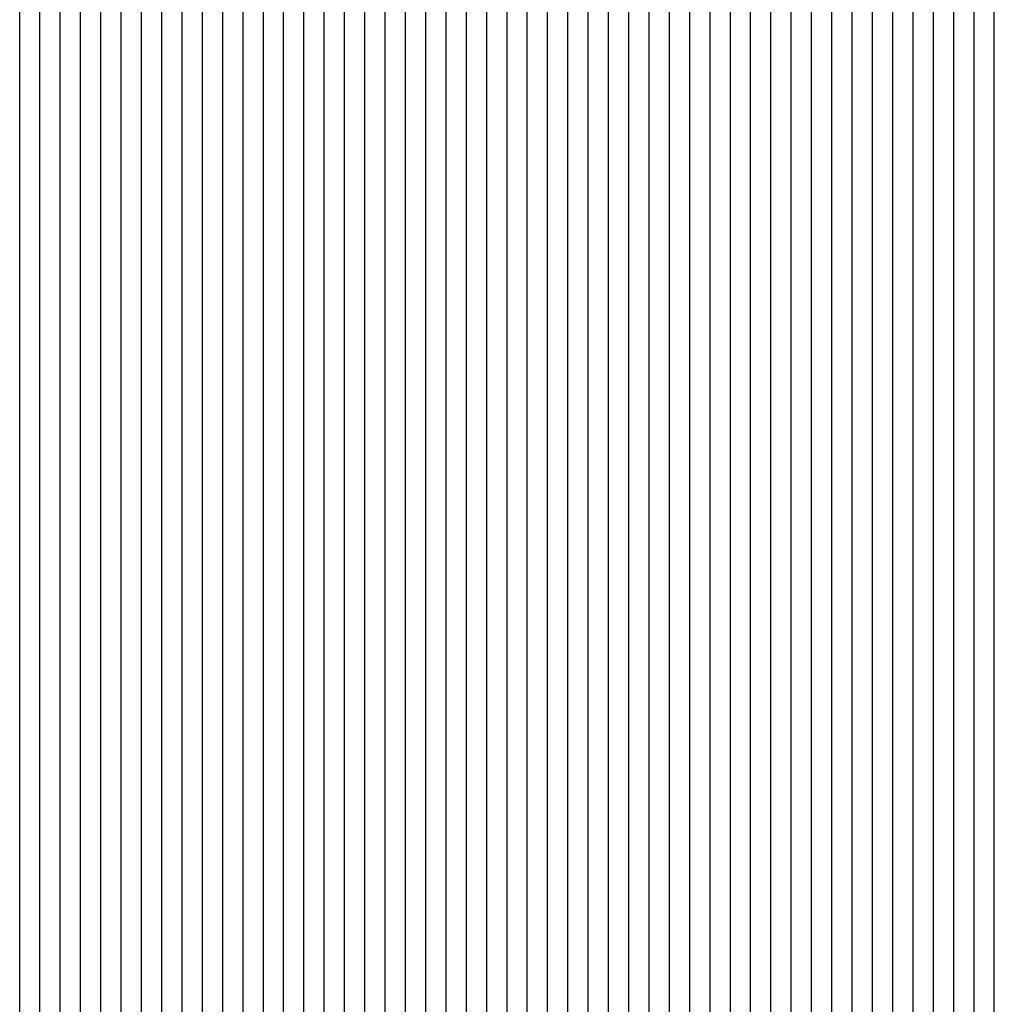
# Model space of a CAD drawing. Extents: x -170 to -146, y -97 to 97.
# Tile 2 of 8: x -170 to -146, y -73 to -48. Entities that reach past the tile are written whole.
import ezdxf

# ---------------------------------------------------------------- set-up
doc = ezdxf.new("R2010")
doc.units = 0
doc.header["$MEASUREMENT"] = 0

msp = doc.modelspace()

# ---------------------------------------------------------------- linework, layer by layer
for points in [[(-170.5, -73, 51.344), (-170.5, -72, 52.24), (-170.5, -71, 53.055), (-170.5, -70, 53.793), (-170.5, -69, 54.375), (-170.5, -68, 54.787), (-170.5, -67, 55.266), (-170.5, -66, 55.601), (-170.5, -65, 55.915), (-170.5, -64, 56.228), (-170.5, -63, 56.483), (-170.5, -62, 56.736), (-170.5, -61, 56.979), (-170.5, -60, 57.185), (-170.5, -59, 57.396), (-170.5, -58, 57.582), (-170.5, -57, 57.745), (-170.5, -56, 57.921), (-170.5, -55, 58.072), (-170.5, -54, 58.207), (-170.5, -53, 58.343), (-170.5, -52, 58.46), (-170.5, -51, 58.579), (-170.5, -50, 58.701), (-170.5, -49, 58.795), (-170.5, -48, 58.889)], [(-170, -73, 51.649), (-170, -72, 52.552), (-170, -71, 53.337), (-170, -70, 54.044), (-170, -69, 54.623), (-170, -68, 55.029), (-170, -67, 55.458), (-170, -66, 55.809), (-170, -65, 56.106), (-170, -64, 56.402), (-170, -63, 56.667), (-170, -62, 56.907), (-170, -61, 57.147), (-170, -60, 57.361), (-170, -59, 57.553), (-170, -58, 57.744), (-170, -57, 57.908), (-170, -56, 58.066), (-170, -55, 58.223), (-170, -54, 58.349), (-170, -53, 58.482), (-170, -52, 58.611), (-170, -51, 58.715), (-170, -50, 58.833), (-170, -49, 58.936), (-170, -48, 59.02)], [(-169.5, -73, 51.948), (-169.5, -72, 52.833), (-169.5, -71, 53.616), (-169.5, -70, 54.288), (-169.5, -69, 54.854), (-169.5, -68, 55.264), (-169.5, -67, 55.649), (-169.5, -66, 56.004), (-169.5, -65, 56.299), (-169.5, -64, 56.57), (-169.5, -63, 56.847), (-169.5, -62, 57.08), (-169.5, -61, 57.308), (-169.5, -60, 57.527), (-169.5, -59, 57.711), (-169.5, -58, 57.894), (-169.5, -57, 58.067), (-169.5, -56, 58.21), (-169.5, -55, 58.362), (-169.5, -54, 58.5), (-169.5, -53, 58.621), (-169.5, -52, 58.754), (-169.5, -51, 58.857), (-169.5, -50, 58.97), (-169.5, -49, 59.073), (-169.5, -48, 59.158)], [(-169, -73, 52.237), (-169, -72, 53.099), (-169, -71, 53.882), (-169, -70, 54.518), (-169, -69, 55.064), (-169, -68, 55.47), (-169, -67, 55.847), (-169, -66, 56.186), (-169, -65, 56.486), (-169, -64, 56.74), (-169, -63, 57.012), (-169, -62, 57.252), (-169, -61, 57.456), (-169, -60, 57.678), (-169, -59, 57.867), (-169, -58, 58.037), (-169, -57, 58.214), (-169, -56, 58.361), (-169, -55, 58.506), (-169, -54, 58.65), (-169, -53, 58.769), (-169, -52, 58.885), (-169, -51, 59), (-169, -50, 59.106), (-169, -49, 59.203), (-169, -48, 59.298)], [(-168.5, -73, 52.527), (-168.5, -72, 53.366), (-168.5, -71, 54.116), (-168.5, -70, 54.757), (-168.5, -69, 55.275), (-168.5, -68, 55.678), (-168.5, -67, 56.055), (-168.5, -66, 56.354), (-168.5, -65, 56.667), (-168.5, -64, 56.921), (-168.5, -63, 57.17), (-168.5, -62, 57.416), (-168.5, -61, 57.616), (-168.5, -60, 57.827), (-168.5, -59, 58.02), (-168.5, -58, 58.184), (-168.5, -57, 58.35), (-168.5, -56, 58.51), (-168.5, -55, 58.643), (-168.5, -54, 58.786), (-168.5, -53, 58.912), (-168.5, -52, 59.017), (-168.5, -51, 59.138), (-168.5, -50, 59.241), (-168.5, -49, 59.336), (-168.5, -48, 59.431)], [(-168, -73, 52.816), (-168, -72, 53.624), (-168, -71, 54.345), (-168, -70, 54.989), (-168, -69, 55.473), (-168, -68, 55.857), (-168, -67, 56.252), (-168, -66, 56.53), (-168, -65, 56.83), (-168, -64, 57.105), (-168, -63, 57.326), (-168, -62, 57.571), (-168, -61, 57.785), (-168, -60, 57.975), (-168, -59, 58.167), (-168, -58, 58.336), (-168, -57, 58.495), (-168, -56, 58.654), (-168, -55, 58.787), (-168, -54, 58.918), (-168, -53, 59.056), (-168, -52, 59.154), (-168, -51, 59.267), (-168, -50, 59.383), (-168, -49, 59.465), (-168, -48, 59.56)], [(-167.5, -73, 53.085), (-167.5, -72, 53.878), (-167.5, -71, 54.567), (-167.5, -70, 55.19), (-167.5, -69, 55.68), (-167.5, -68, 56.044), (-167.5, -67, 56.43), (-167.5, -66, 56.716), (-167.5, -65, 56.987), (-167.5, -64, 57.275), (-167.5, -63, 57.492), (-167.5, -62, 57.715), (-167.5, -61, 57.945), (-167.5, -60, 58.121), (-167.5, -59, 58.305), (-167.5, -58, 58.489), (-167.5, -57, 58.633), (-167.5, -56, 58.787), (-167.5, -55, 58.929), (-167.5, -54, 59.051), (-167.5, -53, 59.184), (-167.5, -52, 59.296), (-167.5, -51, 59.395), (-167.5, -50, 59.509), (-167.5, -49, 59.598), (-167.5, -48, 59.69)], [(-167, -73, 53.34), (-167, -72, 54.121), (-167, -71, 54.787), (-167, -70, 55.391), (-167, -69, 55.895), (-167, -68, 56.239), (-167, -67, 56.593), (-167, -66, 56.899), (-167, -65, 57.156), (-167, -64, 57.427), (-167, -63, 57.656), (-167, -62, 57.863), (-167, -61, 58.084), (-167, -60, 58.273), (-167, -59, 58.443), (-167, -58, 58.627), (-167, -57, 58.779), (-167, -56, 58.923), (-167, -55, 59.067), (-167, -54, 59.19), (-167, -53, 59.312), (-167, -52, 59.433), (-167, -51, 59.532), (-167, -50, 59.634), (-167, -49, 59.732), (-167, -48, 59.819)], [(-166.5, -73, 53.601), (-166.5, -72, 54.344), (-166.5, -71, 55.018), (-166.5, -70, 55.586), (-166.5, -69, 56.067), (-166.5, -68, 56.418), (-166.5, -67, 56.755), (-166.5, -66, 57.067), (-166.5, -65, 57.336), (-166.5, -64, 57.58), (-166.5, -63, 57.823), (-166.5, -62, 58.023), (-166.5, -61, 58.219), (-166.5, -60, 58.427), (-166.5, -59, 58.587), (-166.5, -58, 58.755), (-166.5, -57, 58.918), (-166.5, -56, 59.05), (-166.5, -55, 59.195), (-166.5, -54, 59.327), (-166.5, -53, 59.438), (-166.5, -52, 59.558), (-166.5, -51, 59.666), (-166.5, -50, 59.76), (-166.5, -49, 59.86), (-166.5, -48, 59.946)], [(-166, -73, 53.859), (-166, -72, 54.559), (-166, -71, 55.227), (-166, -70, 55.786), (-166, -69, 56.236), (-166, -68, 56.613), (-166, -67, 56.93), (-166, -66, 57.225), (-166, -65, 57.506), (-166, -64, 57.728), (-166, -63, 57.963), (-166, -62, 58.177), (-166, -61, 58.36), (-166, -60, 58.562), (-166, -59, 58.736), (-166, -58, 58.886), (-166, -57, 59.052), (-166, -56, 59.189), (-166, -55, 59.326), (-166, -54, 59.462), (-166, -53, 59.571), (-166, -52, 59.679), (-166, -51, 59.801), (-166, -50, 59.894), (-166, -49, 59.987), (-166, -48, 60.079)], [(-165.5, -73, 54.117), (-165.5, -72, 54.781), (-165.5, -71, 55.417), (-165.5, -70, 55.98), (-165.5, -69, 56.402), (-165.5, -68, 56.77), (-165.5, -67, 57.105), (-165.5, -66, 57.374), (-165.5, -65, 57.658), (-165.5, -64, 57.89), (-165.5, -63, 58.099), (-165.5, -62, 58.324), (-165.5, -61, 58.511), (-165.5, -60, 58.694), (-165.5, -59, 58.881), (-165.5, -58, 59.024), (-165.5, -57, 59.182), (-165.5, -56, 59.329), (-165.5, -55, 59.457), (-165.5, -54, 59.586), (-165.5, -53, 59.706), (-165.5, -52, 59.8), (-165.5, -51, 59.92), (-165.5, -50, 60.012), (-165.5, -49, 60.104), (-165.5, -48, 60.208)], [(-165, -73, 54.463), (-165, -72, 55.019), (-165, -71, 55.608), (-165, -70, 56.176), (-165, -69, 56.571), (-165, -68, 56.917), (-165, -67, 57.288), (-165, -66, 57.536), (-165, -65, 57.799), (-165, -64, 58.054), (-165, -63, 58.244), (-165, -62, 58.459), (-165, -61, 58.657), (-165, -60, 58.827), (-165, -59, 59.007), (-165, -58, 59.166), (-165, -57, 59.306), (-165, -56, 59.459), (-165, -55, 59.588), (-165, -54, 59.705), (-165, -53, 59.838), (-165, -52, 59.934), (-165, -51, 60.035), (-165, -50, 60.142), (-165, -49, 60.227), (-165, -48, 60.325)], [(-164.5, -73, 54.814), (-164.5, -72, 55.242), (-164.5, -71, 55.811), (-164.5, -70, 56.348), (-164.5, -69, 56.751), (-164.5, -68, 57.084), (-164.5, -67, 57.421), (-164.5, -66, 57.698), (-164.5, -65, 57.938), (-164.5, -64, 58.189), (-164.5, -63, 58.395), (-164.5, -62, 58.588), (-164.5, -61, 58.797), (-164.5, -60, 58.964), (-164.5, -59, 59.133), (-164.5, -58, 59.307), (-164.5, -57, 59.436), (-164.5, -56, 59.581), (-164.5, -55, 59.718), (-164.5, -54, 59.836), (-164.5, -53, 59.955), (-164.5, -52, 60.066), (-164.5, -51, 60.163), (-164.5, -50, 60.262), (-164.5, -49, 60.353), (-164.5, -48, 60.442)], [(-164, -73, 55.126), (-164, -72, 55.518), (-164, -71, 56.018), (-164, -70, 56.514), (-164, -69, 56.924), (-164, -68, 57.24), (-164, -67, 57.559), (-164, -66, 57.856), (-164, -65, 58.087), (-164, -64, 58.317), (-164, -63, 58.549), (-164, -62, 58.723), (-164, -61, 58.92), (-164, -60, 59.105), (-164, -59, 59.259), (-164, -58, 59.431), (-164, -57, 59.575), (-164, -56, 59.708), (-164, -55, 59.842), (-164, -54, 59.961), (-164, -53, 60.074), (-164, -52, 60.19), (-164, -51, 60.281), (-164, -50, 60.377), (-164, -49, 60.479), (-164, -48, 60.563)], [(-163.5, -73, 55.458), (-163.5, -72, 55.793), (-163.5, -71, 56.218), (-163.5, -70, 56.679), (-163.5, -69, 57.059), (-163.5, -68, 57.408), (-163.5, -67, 57.709), (-163.5, -66, 57.992), (-163.5, -65, 58.245), (-163.5, -64, 58.455), (-163.5, -63, 58.686), (-163.5, -62, 58.873), (-163.5, -61, 59.05), (-163.5, -60, 59.244), (-163.5, -59, 59.396), (-163.5, -58, 59.549), (-163.5, -57, 59.707), (-163.5, -56, 59.832), (-163.5, -55, 59.961), (-163.5, -54, 60.087), (-163.5, -53, 60.194), (-163.5, -52, 60.305), (-163.5, -51, 60.408), (-163.5, -50, 60.493), (-163.5, -49, 60.587), (-163.5, -48, 60.682)], [(-163, -73, 55.785), (-163, -72, 56.021), (-163, -71, 56.435), (-163, -70, 56.852), (-163, -69, 57.207), (-163, -68, 57.571), (-163, -67, 57.859), (-163, -66, 58.126), (-163, -65, 58.398), (-163, -64, 58.601), (-163, -63, 58.812), (-163, -62, 59.013), (-163, -61, 59.181), (-163, -60, 59.363), (-163, -59, 59.528), (-163, -58, 59.669), (-163, -57, 59.826), (-163, -56, 59.963), (-163, -55, 60.088), (-163, -54, 60.212), (-163, -53, 60.321), (-163, -52, 60.425), (-163, -51, 60.532), (-163, -50, 60.614), (-163, -49, 60.703), (-163, -48, 60.807)], [(-162.5, -73, 56.095), (-162.5, -72, 56.311), (-162.5, -71, 56.634), (-162.5, -70, 57.034), (-162.5, -69, 57.345), (-162.5, -68, 57.705), (-162.5, -67, 58.011), (-162.5, -66, 58.266), (-162.5, -65, 58.521), (-162.5, -64, 58.745), (-162.5, -63, 58.94), (-162.5, -62, 59.149), (-162.5, -61, 59.323), (-162.5, -60, 59.48), (-162.5, -59, 59.662), (-162.5, -58, 59.807), (-162.5, -57, 59.95), (-162.5, -56, 60.092), (-162.5, -55, 60.209), (-162.5, -54, 60.333), (-162.5, -53, 60.453), (-162.5, -52, 60.545), (-162.5, -51, 60.643), (-162.5, -50, 60.736), (-162.5, -49, 60.811), (-162.5, -48, 60.922)], [(-162, -73, 56.446), (-162, -72, 56.607), (-162, -71, 56.814), (-162, -70, 57.207), (-162, -69, 57.517), (-162, -68, 57.842), (-162, -67, 58.168), (-162, -66, 58.409), (-162, -65, 58.641), (-162, -64, 58.879), (-162, -63, 59.066), (-162, -62, 59.266), (-162, -61, 59.462), (-162, -60, 59.608), (-162, -59, 59.78), (-162, -58, 59.935), (-162, -57, 60.063), (-162, -56, 60.207), (-162, -55, 60.329), (-162, -54, 60.441), (-162, -53, 60.568), (-162, -52, 60.66), (-162, -51, 60.75), (-162, -50, 60.854), (-162, -49, 60.933), (-162, -48, 61.028)], [(-161.5, -73, 56.783), (-161.5, -72, 56.894), (-161.5, -71, 57.077), (-161.5, -70, 57.366), (-161.5, -69, 57.685), (-161.5, -68, 57.986), (-161.5, -67, 58.292), (-161.5, -66, 58.56), (-161.5, -65, 58.769), (-161.5, -64, 59.008), (-161.5, -63, 59.208), (-161.5, -62, 59.383), (-161.5, -61, 59.581), (-161.5, -60, 59.745), (-161.5, -59, 59.897), (-161.5, -58, 60.054), (-161.5, -57, 60.187), (-161.5, -56, 60.321), (-161.5, -55, 60.454), (-161.5, -54, 60.562), (-161.5, -53, 60.681), (-161.5, -52, 60.786), (-161.5, -51, 60.868), (-161.5, -50, 60.961), (-161.5, -49, 61.051), (-161.5, -48, 61.137)], [(-161, -73, 57.11), (-161, -72, 57.214), (-161, -71, 57.351), (-161, -70, 57.528), (-161, -69, 57.836), (-161, -68, 58.142), (-161, -67, 58.42), (-161, -66, 58.701), (-161, -65, 58.916), (-161, -64, 59.131), (-161, -63, 59.354), (-161, -62, 59.517), (-161, -61, 59.698), (-161, -60, 59.879), (-161, -59, 60.019), (-161, -58, 60.171), (-161, -57, 60.311), (-161, -56, 60.432), (-161, -55, 60.564), (-161, -54, 60.684), (-161, -53, 60.793), (-161, -52, 60.901), (-161, -51, 60.99), (-161, -50, 61.068), (-161, -49, 61.167), (-161, -48, 61.258)], [(-160.5, -73, 57.443), (-160.5, -72, 57.54), (-160.5, -71, 57.61), (-160.5, -70, 57.772), (-160.5, -69, 58.004), (-160.5, -68, 58.303), (-160.5, -67, 58.564), (-160.5, -66, 58.82), (-160.5, -65, 59.061), (-160.5, -64, 59.25), (-160.5, -63, 59.468), (-160.5, -62, 59.658), (-160.5, -61, 59.814), (-160.5, -60, 59.998), (-160.5, -59, 60.147), (-160.5, -58, 60.291), (-160.5, -57, 60.435), (-160.5, -56, 60.557), (-160.5, -55, 60.671), (-160.5, -54, 60.802), (-160.5, -53, 60.905), (-160.5, -52, 61.007), (-160.5, -51, 61.109), (-160.5, -50, 61.179), (-160.5, -49, 61.272), (-160.5, -48, 61.377)], [(-160, -73, 57.775), (-160, -72, 57.859), (-160, -71, 57.916), (-160, -70, 58.024), (-160, -69, 58.155), (-160, -68, 58.451), (-160, -67, 58.707), (-160, -66, 58.94), (-160, -65, 59.193), (-160, -64, 59.387), (-160, -63, 59.582), (-160, -62, 59.791), (-160, -61, 59.94), (-160, -60, 60.105), (-160, -59, 60.272), (-160, -58, 60.402), (-160, -57, 60.546), (-160, -56, 60.677), (-160, -55, 60.787), (-160, -54, 60.916), (-160, -53, 61.022), (-160, -52, 61.109), (-160, -51, 61.216), (-160, -50, 61.297), (-160, -49, 61.377), (-160, -48, 61.496)], [(-159.5, -73, 58.16), (-159.5, -72, 58.181), (-159.5, -71, 58.211), (-159.5, -70, 58.26), (-159.5, -69, 58.362), (-159.5, -68, 58.58), (-159.5, -67, 58.854), (-159.5, -66, 59.068), (-159.5, -65, 59.304), (-159.5, -64, 59.525), (-159.5, -63, 59.701), (-159.5, -62, 59.899), (-159.5, -61, 60.071), (-159.5, -60, 60.218), (-159.5, -59, 60.388), (-159.5, -58, 60.524), (-159.5, -57, 60.654), (-159.5, -56, 60.795), (-159.5, -55, 60.903), (-159.5, -54, 61.019), (-159.5, -53, 61.14), (-159.5, -52, 61.222), (-159.5, -51, 61.317), (-159.5, -50, 61.411), (-159.5, -49, 61.485), (-159.5, -48, 61.609)], [(-159, -73, 58.732), (-159, -72, 58.516), (-159, -71, 58.505), (-159, -70, 58.523), (-159, -69, 58.584), (-159, -68, 58.723), (-159, -67, 58.991), (-159, -66, 59.203), (-159, -65, 59.415), (-159, -64, 59.653), (-159, -63, 59.829), (-159, -62, 60.011), (-159, -61, 60.2), (-159, -60, 60.342), (-159, -59, 60.499), (-159, -58, 60.656), (-159, -57, 60.771), (-159, -56, 60.902), (-159, -55, 61.029), (-159, -54, 61.123), (-159, -53, 61.247), (-159, -52, 61.344), (-159, -51, 61.424), (-159, -50, 61.522), (-159, -49, 61.601), (-159, -48, 61.713)], [(-158.5, -73, 59.292), (-158.5, -72, 58.908), (-158.5, -71, 58.804), (-158.5, -70, 58.785), (-158.5, -69, 58.81), (-158.5, -68, 58.926), (-158.5, -67, 59.119), (-158.5, -66, 59.352), (-158.5, -65, 59.542), (-158.5, -64, 59.762), (-158.5, -63, 59.962), (-158.5, -62, 60.127), (-158.5, -61, 60.309), (-158.5, -60, 60.467), (-158.5, -59, 60.601), (-158.5, -58, 60.762), (-158.5, -57, 60.89), (-158.5, -56, 61.012), (-158.5, -55, 61.147), (-158.5, -54, 61.244), (-158.5, -53, 61.349), (-158.5, -52, 61.466), (-158.5, -51, 61.54), (-158.5, -50, 61.623), (-158.5, -49, 61.712), (-158.5, -48, 61.812)], [(-158, -73, 59.833), (-158, -72, 59.398), (-158, -71, 59.086), (-158, -70, 59.04), (-158, -69, 59.048), (-158, -68, 59.116), (-158, -67, 59.245), (-158, -66, 59.481), (-158, -65, 59.683), (-158, -64, 59.874), (-158, -63, 60.085), (-158, -62, 60.255), (-158, -61, 60.418), (-158, -60, 60.594), (-158, -59, 60.719), (-158, -58, 60.865), (-158, -57, 61.013), (-158, -56, 61.124), (-158, -55, 61.248), (-158, -54, 61.361), (-158, -53, 61.454), (-158, -52, 61.568), (-158, -51, 61.66), (-158, -50, 61.733), (-158, -49, 61.825), (-158, -48, 61.931)], [(-157.5, -73, 60.335), (-157.5, -72, 59.816), (-157.5, -71, 59.368), (-157.5, -70, 59.291), (-157.5, -69, 59.266), (-157.5, -68, 59.313), (-157.5, -67, 59.423), (-157.5, -66, 59.602), (-157.5, -65, 59.821), (-157.5, -64, 59.995), (-157.5, -63, 60.195), (-157.5, -62, 60.382), (-157.5, -61, 60.527), (-157.5, -60, 60.694), (-157.5, -59, 60.838), (-157.5, -58, 60.968), (-157.5, -57, 61.119), (-157.5, -56, 61.236), (-157.5, -55, 61.349), (-157.5, -54, 61.474), (-157.5, -53, 61.559), (-157.5, -52, 61.658), (-157.5, -51, 61.772), (-157.5, -50, 61.837), (-157.5, -49, 61.924), (-157.5, -48, 62.049)], [(-157, -73, 60.792), (-157, -72, 60.141), (-157, -71, 59.655), (-157, -70, 59.52), (-157, -69, 59.489), (-157, -68, 59.516), (-157, -67, 59.601), (-157, -66, 59.714), (-157, -65, 59.935), (-157, -64, 60.125), (-157, -63, 60.306), (-157, -62, 60.501), (-157, -61, 60.651), (-157, -60, 60.803), (-157, -59, 60.964), (-157, -58, 61.086), (-157, -57, 61.222), (-157, -56, 61.358), (-157, -55, 61.456), (-157, -54, 61.572), (-157, -53, 61.677), (-157, -52, 61.761), (-157, -51, 61.868), (-157, -50, 61.948), (-157, -49, 62.017), (-157, -48, 62.167)], [(-156.5, -73, 61.129), (-156.5, -72, 60.459), (-156.5, -71, 59.882), (-156.5, -70, 59.763), (-156.5, -69, 59.71), (-156.5, -68, 59.716), (-156.5, -67, 59.777), (-156.5, -66, 59.88), (-156.5, -65, 60.047), (-156.5, -64, 60.254), (-156.5, -63, 60.418), (-156.5, -62, 60.601), (-156.5, -61, 60.772), (-156.5, -60, 60.905), (-156.5, -59, 61.063), (-156.5, -58, 61.204), (-156.5, -57, 61.334), (-156.5, -56, 61.463), (-156.5, -55, 61.572), (-156.5, -54, 61.668), (-156.5, -53, 61.792), (-156.5, -52, 61.874), (-156.5, -51, 61.962), (-156.5, -50, 62.057), (-156.5, -49, 62.143), (-156.5, -48, 62.271)], [(-156, -73, 61.424), (-156, -72, 60.765), (-156, -71, 60.154), (-156, -70, 59.993), (-156, -69, 59.921), (-156, -68, 59.915), (-156, -67, 59.963), (-156, -66, 60.039), (-156, -65, 60.159), (-156, -64, 60.37), (-156, -63, 60.548), (-156, -62, 60.708), (-156, -61, 60.888), (-156, -60, 61.02), (-156, -59, 61.166), (-156, -58, 61.316), (-156, -57, 61.437), (-156, -56, 61.563), (-156, -55, 61.688), (-156, -54, 61.775), (-156, -53, 61.887), (-156, -52, 61.987), (-156, -51, 62.067), (-156, -50, 62.155), (-156, -49, 62.251), (-156, -48, 62.355)], [(-155.5, -73, 61.681), (-155.5, -72, 60.923), (-155.5, -71, 60.358), (-155.5, -70, 60.198), (-155.5, -69, 60.13), (-155.5, -68, 60.136), (-155.5, -67, 60.149), (-155.5, -66, 60.183), (-155.5, -65, 60.294), (-155.5, -64, 60.475), (-155.5, -63, 60.671), (-155.5, -62, 60.822), (-155.5, -61, 60.986), (-155.5, -60, 61.144), (-155.5, -59, 61.273), (-155.5, -58, 61.42), (-155.5, -57, 61.55), (-155.5, -56, 61.661), (-155.5, -55, 61.793), (-155.5, -54, 61.892), (-155.5, -53, 61.981), (-155.5, -52, 62.093), (-155.5, -51, 62.169), (-155.5, -50, 62.254), (-155.5, -49, 62.356), (-155.5, -48, 62.464)], [(-155, -73, 61.696), (-155, -72, 61.009), (-155, -71, 60.513), (-155, -70, 60.404), (-155, -69, 60.355), (-155, -68, 60.342), (-155, -67, 60.326), (-155, -66, 60.357), (-155, -65, 60.431), (-155, -64, 60.579), (-155, -63, 60.785), (-155, -62, 60.941), (-155, -61, 61.083), (-155, -60, 61.256), (-155, -59, 61.389), (-155, -58, 61.517), (-155, -57, 61.663), (-155, -56, 61.769), (-155, -55, 61.89), (-155, -54, 62.002), (-155, -53, 62.083), (-155, -52, 62.188), (-155, -51, 62.278), (-155, -50, 62.349), (-155, -49, 62.457), (-155, -48, 62.586)], [(-154.5, -73, 61.68), (-154.5, -72, 61.098), (-154.5, -71, 60.707), (-154.5, -70, 60.597), (-154.5, -69, 60.567), (-154.5, -68, 60.55), (-154.5, -67, 60.526), (-154.5, -66, 60.527), (-154.5, -65, 60.568), (-154.5, -64, 60.711), (-154.5, -63, 60.889), (-154.5, -62, 61.06), (-154.5, -61, 61.197), (-154.5, -60, 61.355), (-154.5, -59, 61.498), (-154.5, -58, 61.613), (-154.5, -57, 61.763), (-154.5, -56, 61.881), (-154.5, -55, 61.989), (-154.5, -54, 62.101), (-154.5, -53, 62.193), (-154.5, -52, 62.281), (-154.5, -51, 62.379), (-154.5, -50, 62.456), (-154.5, -49, 62.546), (-154.5, -48, 62.696)], [(-154, -73, 61.742), (-154, -72, 61.151), (-154, -71, 60.858), (-154, -70, 60.817), (-154, -69, 60.78), (-154, -68, 60.748), (-154, -67, 60.725), (-154, -66, 60.7), (-154, -65, 60.735), (-154, -64, 60.835), (-154, -63, 60.991), (-154, -62, 61.165), (-154, -61, 61.315), (-154, -60, 61.449), (-154, -59, 61.611), (-154, -58, 61.727), (-154, -57, 61.856), (-154, -56, 61.988), (-154, -55, 62.084), (-154, -54, 62.193), (-154, -53, 62.303), (-154, -52, 62.385), (-154, -51, 62.475), (-154, -50, 62.56), (-154, -49, 62.642), (-154, -48, 62.806)], [(-153.5, -73, 61.742), (-153.5, -72, 61.255), (-153.5, -71, 61.082), (-153.5, -70, 61.033), (-153.5, -69, 60.975), (-153.5, -68, 60.94), (-153.5, -67, 60.915), (-153.5, -66, 60.882), (-153.5, -65, 60.881), (-153.5, -64, 60.96), (-153.5, -63, 61.102), (-153.5, -62, 61.263), (-153.5, -61, 61.427), (-153.5, -60, 61.552), (-153.5, -59, 61.702), (-153.5, -58, 61.84), (-153.5, -57, 61.952), (-153.5, -56, 62.083), (-153.5, -55, 62.191), (-153.5, -54, 62.283), (-153.5, -53, 62.4), (-153.5, -52, 62.487), (-153.5, -51, 62.564), (-153.5, -50, 62.66), (-153.5, -49, 62.763), (-153.5, -48, 62.896)], [(-153, -73, 61.966), (-153, -72, 61.437), (-153, -71, 61.319), (-153, -70, 61.248), (-153, -69, 61.166), (-153, -68, 61.134), (-153, -67, 61.095), (-153, -66, 61.054), (-153, -65, 61.024), (-153, -64, 61.096), (-153, -63, 61.221), (-153, -62, 61.376), (-153, -61, 61.534), (-153, -60, 61.666), (-153, -59, 61.796), (-153, -58, 61.951), (-153, -57, 62.07), (-153, -56, 62.185), (-153, -55, 62.301), (-153, -54, 62.392), (-153, -53, 62.493), (-153, -52, 62.596), (-153, -51, 62.664), (-153, -50, 62.76), (-153, -49, 62.867), (-153, -48, 62.98)], [(-152.5, -73, 62.386), (-152.5, -72, 61.858), (-152.5, -71, 61.551), (-152.5, -70, 61.453), (-152.5, -69, 61.364), (-152.5, -68, 61.321), (-152.5, -67, 61.281), (-152.5, -66, 61.221), (-152.5, -65, 61.189), (-152.5, -64, 61.21), (-152.5, -63, 61.337), (-152.5, -62, 61.486), (-152.5, -61, 61.634), (-152.5, -60, 61.779), (-152.5, -59, 61.902), (-152.5, -58, 62.047), (-152.5, -57, 62.18), (-152.5, -56, 62.277), (-152.5, -55, 62.397), (-152.5, -54, 62.497), (-152.5, -53, 62.585), (-152.5, -52, 62.699), (-152.5, -51, 62.778), (-152.5, -50, 62.857), (-152.5, -49, 62.973), (-152.5, -48, 63.097)], [(-152, -73, 62.825), (-152, -72, 62.276), (-152, -71, 61.778), (-152, -70, 61.631), (-152, -69, 61.556), (-152, -68, 61.507), (-152, -67, 61.46), (-152, -66, 61.395), (-152, -65, 61.347), (-152, -64, 61.326), (-152, -63, 61.452), (-152, -62, 61.597), (-152, -61, 61.729), (-152, -60, 61.881), (-152, -59, 62.015), (-152, -58, 62.144), (-152, -57, 62.284), (-152, -56, 62.387), (-152, -55, 62.494), (-152, -54, 62.614), (-152, -53, 62.69), (-152, -52, 62.785), (-152, -51, 62.874), (-152, -50, 62.949), (-152, -49, 63.061), (-152, -48, 63.206)], [(-151.5, -73, 63.274), (-151.5, -72, 62.613), (-151.5, -71, 62.02), (-151.5, -70, 61.792), (-151.5, -69, 61.73), (-151.5, -68, 61.68), (-151.5, -67, 61.63), (-151.5, -66, 61.561), (-151.5, -65, 61.505), (-151.5, -64, 61.478), (-151.5, -63, 61.549), (-151.5, -62, 61.708), (-151.5, -61, 61.83), (-151.5, -60, 61.975), (-151.5, -59, 62.128), (-151.5, -58, 62.244), (-151.5, -57, 62.376), (-151.5, -56, 62.494), (-151.5, -55, 62.59), (-151.5, -54, 62.701), (-151.5, -53, 62.795), (-151.5, -52, 62.875), (-151.5, -51, 62.976), (-151.5, -50, 63.054), (-151.5, -49, 63.147), (-151.5, -48, 63.314)], [(-151, -73, 63.612), (-151, -72, 62.907), (-151, -71, 62.145), (-151, -70, 61.983), (-151, -69, 61.902), (-151, -68, 61.843), (-151, -67, 61.798), (-151, -66, 61.725), (-151, -65, 61.666), (-151, -64, 61.628), (-151, -63, 61.648), (-151, -62, 61.8), (-151, -61, 61.942), (-151, -60, 62.066), (-151, -59, 62.224), (-151, -58, 62.346), (-151, -57, 62.464), (-151, -56, 62.593), (-151, -55, 62.694), (-151, -54, 62.792), (-151, -53, 62.9), (-151, -52, 62.978), (-151, -51, 63.065), (-151, -50, 63.155), (-151, -49, 63.245), (-151, -48, 63.407)], [(-150.5, -73, 63.894), (-150.5, -72, 63.147), (-150.5, -71, 62.341), (-150.5, -70, 62.174), (-150.5, -69, 62.062), (-150.5, -68, 62.02), (-150.5, -67, 61.959), (-150.5, -66, 61.882), (-150.5, -65, 61.808), (-150.5, -64, 61.762), (-150.5, -63, 61.782), (-150.5, -62, 61.894), (-150.5, -61, 62.054), (-150.5, -60, 62.176), (-150.5, -59, 62.317), (-150.5, -58, 62.459), (-150.5, -57, 62.563), (-150.5, -56, 62.684), (-150.5, -55, 62.796), (-150.5, -54, 62.888), (-150.5, -53, 62.996), (-150.5, -52, 63.078), (-150.5, -51, 63.154), (-150.5, -50, 63.248), (-150.5, -49, 63.352), (-150.5, -48, 63.495)], [(-150, -73, 64.162), (-150, -72, 63.367), (-150, -71, 62.598), (-150, -70, 62.335), (-150, -69, 62.228), (-150, -68, 62.173), (-150, -67, 62.118), (-150, -66, 62.036), (-150, -65, 61.952), (-150, -64, 61.894), (-150, -63, 61.895), (-150, -62, 61.996), (-150, -61, 62.149), (-150, -60, 62.286), (-150, -59, 62.405), (-150, -58, 62.553), (-150, -57, 62.668), (-150, -56, 62.776), (-150, -55, 62.898), (-150, -54, 62.992), (-150, -53, 63.083), (-150, -52, 63.176), (-150, -51, 63.246), (-150, -50, 63.339), (-150, -49, 63.455), (-150, -48, 63.587)], [(-149.5, -73, 64.289), (-149.5, -72, 63.548), (-149.5, -71, 62.74), (-149.5, -70, 62.493), (-149.5, -69, 62.388), (-149.5, -68, 62.332), (-149.5, -67, 62.27), (-149.5, -66, 62.187), (-149.5, -65, 62.103), (-149.5, -64, 62.029), (-149.5, -63, 62.027), (-149.5, -62, 62.12), (-149.5, -61, 62.245), (-149.5, -60, 62.397), (-149.5, -59, 62.512), (-149.5, -58, 62.641), (-149.5, -57, 62.775), (-149.5, -56, 62.874), (-149.5, -55, 62.988), (-149.5, -54, 63.096), (-149.5, -53, 63.173), (-149.5, -52, 63.274), (-149.5, -51, 63.355), (-149.5, -50, 63.428), (-149.5, -49, 63.558), (-149.5, -48, 63.712)], [(-149, -73, 64.308), (-149, -72, 63.644), (-149, -71, 62.856), (-149, -70, 62.64), (-149, -69, 62.54), (-149, -68, 62.484), (-149, -67, 62.415), (-149, -66, 62.33), (-149, -65, 62.241), (-149, -64, 62.172), (-149, -63, 62.173), (-149, -62, 62.233), (-149, -61, 62.336), (-149, -60, 62.489), (-149, -59, 62.622), (-149, -58, 62.734), (-149, -57, 62.87), (-149, -56, 62.981), (-149, -55, 63.077), (-149, -54, 63.192), (-149, -53, 63.275), (-149, -52, 63.361), (-149, -51, 63.455), (-149, -50, 63.528), (-149, -49, 63.644), (-149, -48, 63.817)], [(-148.5, -73, 64.278), (-148.5, -72, 63.611), (-148.5, -71, 62.982), (-148.5, -70, 62.784), (-148.5, -69, 62.686), (-148.5, -68, 62.62), (-148.5, -67, 62.558), (-148.5, -66, 62.465), (-148.5, -65, 62.369), (-148.5, -64, 62.295), (-148.5, -63, 62.261), (-148.5, -62, 62.33), (-148.5, -61, 62.441), (-148.5, -60, 62.577), (-148.5, -59, 62.728), (-148.5, -58, 62.833), (-148.5, -57, 62.959), (-148.5, -56, 63.089), (-148.5, -55, 63.172), (-148.5, -54, 63.277), (-148.5, -53, 63.374), (-148.5, -52, 63.45), (-148.5, -51, 63.545), (-148.5, -50, 63.631), (-148.5, -49, 63.73), (-148.5, -48, 63.911)], [(-148, -73, 64.195), (-148, -72, 63.55), (-148, -71, 63.083), (-148, -70, 62.922), (-148, -69, 62.817), (-148, -68, 62.762), (-148, -67, 62.696), (-148, -66, 62.599), (-148, -65, 62.502), (-148, -64, 62.412), (-148, -63, 62.357), (-148, -62, 62.419), (-148, -61, 62.549), (-148, -60, 62.671), (-148, -59, 62.816), (-148, -58, 62.937), (-148, -57, 63.043), (-148, -56, 63.178), (-148, -55, 63.274), (-148, -54, 63.363), (-148, -53, 63.471), (-148, -52, 63.547), (-148, -51, 63.632), (-148, -50, 63.73), (-148, -49, 63.835), (-148, -48, 64.001)], [(-147.5, -73, 64.106), (-147.5, -72, 63.51), (-147.5, -71, 63.168), (-147.5, -70, 63.055), (-147.5, -69, 62.956), (-147.5, -68, 62.905), (-147.5, -67, 62.829), (-147.5, -66, 62.732), (-147.5, -65, 62.627), (-147.5, -64, 62.535), (-147.5, -63, 62.468), (-147.5, -62, 62.515), (-147.5, -61, 62.656), (-147.5, -60, 62.776), (-147.5, -59, 62.906), (-147.5, -58, 63.05), (-147.5, -57, 63.149), (-147.5, -56, 63.261), (-147.5, -55, 63.384), (-147.5, -54, 63.459), (-147.5, -53, 63.557), (-147.5, -52, 63.645), (-147.5, -51, 63.715), (-147.5, -50, 63.818), (-147.5, -49, 63.938), (-147.5, -48, 64.086)], [(-147, -73, 64.073), (-147, -72, 63.587), (-147, -71, 63.302), (-147, -70, 63.187), (-147, -69, 63.1), (-147, -68, 63.032), (-147, -67, 62.95), (-147, -66, 62.851), (-147, -65, 62.751), (-147, -64, 62.659), (-147, -63, 62.58), (-147, -62, 62.618), (-147, -61, 62.749), (-147, -60, 62.882), (-147, -59, 62.996), (-147, -58, 63.132), (-147, -57, 63.248), (-147, -56, 63.344), (-147, -55, 63.47), (-147, -54, 63.56), (-147, -53, 63.643), (-147, -52, 63.738), (-147, -51, 63.812), (-147, -50, 63.898), (-147, -49, 64.04), (-147, -48, 64.197)], [(-146.5, -73, 64.328), (-146.5, -72, 63.799), (-146.5, -71, 63.469), (-146.5, -70, 63.327), (-146.5, -69, 63.222), (-146.5, -68, 63.155), (-146.5, -67, 63.068), (-146.5, -66, 62.969), (-146.5, -65, 62.871), (-146.5, -64, 62.773), (-146.5, -63, 62.697), (-146.5, -62, 62.734), (-146.5, -61, 62.831), (-146.5, -60, 62.979), (-146.5, -59, 63.097), (-146.5, -58, 63.212), (-146.5, -57, 63.349), (-146.5, -56, 63.447), (-146.5, -55, 63.55), (-146.5, -54, 63.66), (-146.5, -53, 63.731), (-146.5, -52, 63.822), (-146.5, -51, 63.908), (-146.5, -50, 63.979), (-146.5, -49, 64.13), (-146.5, -48, 64.304)]]:
    msp.add_polyline3d(points)

doc.saveas('drawing.dxf')
